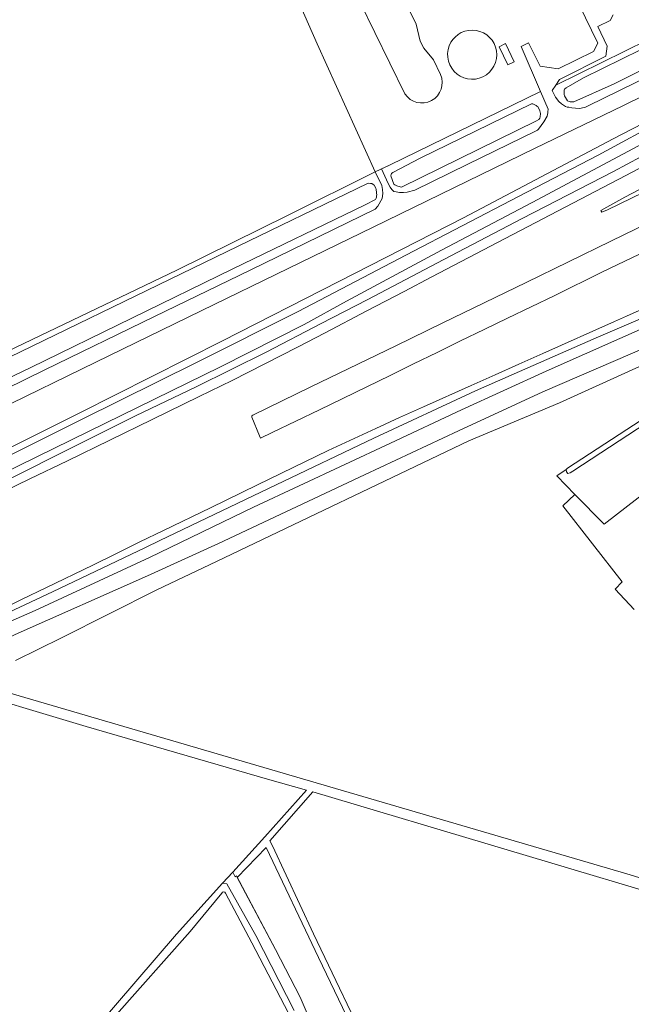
# Model space of a CAD drawing. Header units: metres. Extents: x 209813 to 223847, y 571801 to 587119.
# Tile 63 of 256: x 213337 to 213571, y 573950 to 574326. Entities that reach past the tile are written whole.
import ezdxf
from ezdxf.enums import TextEntityAlignment as Align

# ---------------------------------------------------------------- set-up
doc = ezdxf.new("R2010")
doc.units = ezdxf.units.M
for name, color, linetype, lineweight in [('B-RO-GR-BOUWLAND-GV', 8, 'Continuous', 0), ('B-RO-GR-GRAS-GV', 8, 'Continuous', 0), ('B-RO-GR-GROENVOORZIENING-GV', 8, 'Continuous', 0), ('B-RO-GW-TALUD_KRUIN-G', 8, 'Continuous', 0), ('B-RO-OG-BEBOUWING-GV', 8, 'Continuous', 0), ('B-RO-OG-BEBOUWING_BEZINKTANK-GV', 8, 'Continuous', 0), ('B-RO-OG-TERREIN_ERF-GV', 8, 'Continuous', 0), ('B-RO-OG-TOPOGRAFIE-T18', 8, 'Continuous', 0), ('B-RO-OG-WEG-GV', 8, 'Continuous', 0), ('B-RO-VH-ONVERHARD-GV', 8, 'Continuous', 0)]:
    doc.layers.add(name, color=color, linetype=linetype, lineweight=lineweight)
doc.styles.add('NLCS-ISO-M200-T18', font='txt', dxfattribs={"height": 0.36})

msp = doc.modelspace()

# ---------------------------------------------------------------- linework, layer by layer
at = {"layer": 'B-RO-GR-BOUWLAND-GV', "flags": 128}
msp.add_lwpolyline([(213332.7, 574199.08), (213397.33, 574230.07), (213439.88, 574251.08), (213473.132, 574267.58), (213450.881, 574316.475), (213431.049, 574361.698), (213423.427, 574388.702), (213421.074, 574405.259), (213416.377, 574430.662), (213406.682, 574491.613), (213398.566, 574544.763), (213389.467, 574592.212), (213386.331, 574599.736), (213383.217, 574606.096), (213379.196, 574612.975), (213370.478, 574628.148), (213361.911, 574643.169), (213359.909, 574647.212), (213352.928, 574638.958), (213311.375, 574593.833)], dxfattribs=at)
at = {"layer": 'B-RO-GR-GRAS-GV', "flags": 128}
msp.add_lwpolyline([(213279.26, 574132.575), (213281.384, 574127.894), (213316.869, 574145.733), (213363.474, 574168.467), (213413.912, 574193.178), (213445.967, 574209.345), (213462.081, 574218.256), (213498.441, 574237.702), (213533.085, 574255.904), (213571.797, 574276.471), (213604.809, 574294.356), (213616.548, 574301.091), (213614.602, 574305.277), (213584.168, 574287.987), (213558.308, 574274.028), (213527.906, 574258.153), (213484.757, 574235.736), (213443.635, 574214.288), (213404.788, 574194.789), (213360.86, 574173.053), (213301.216, 574143.197)], close=True, dxfattribs=at)
for points in [[(213282.475, 574125.489), (213334.509, 574150.916), (213355.468, 574161.424), (213381.468, 574174.386), (213404.719, 574185.498), (213431.479, 574198.699), (213452.438, 574209.646), (213470.009, 574218.705), (213499.358, 574234.194), (213529.306, 574249.763), (213564.166, 574267.741), (213595.493, 574284.519), (213618.338, 574297.239), (213616.548, 574301.091)], [(213304.574, 574076.793), (213320.948, 574083.705), (213335.457, 574090.966), (213386.07, 574113.355), (213413.162, 574125.674), (213468.984, 574151.907), (213504.91, 574168.751), (213537.179, 574183.591), (213577.908, 574201.22), (213617.254, 574217.749), (213649.132, 574231), (213647.727, 574234.024), (213619.374, 574222.399), (213583.609, 574208.218), (213582.46, 574208.681), (213581.268, 574210.515), (213538.48, 574191.527), (213506.092, 574176.693)], [(213581.268, 574210.515), (213581.354, 574212.125), (213587.863, 574217.209), (213557.509, 574204.2), (213511.399, 574183.945), (213472.587, 574165.909), (213435.227, 574148.034), (213390.795, 574126.832), (213385.347, 574124.201), (213349.792, 574107.208), (213320.603, 574093.571), (213300.853, 574084.993), (213302.155, 574082.124), (213343.161, 574100.121), (213386.838, 574120.386), (213426.596, 574139.55), (213478.894, 574164.024), (213506.092, 574176.693)], [(213574.153, 574193.221), (213543.596, 574179.403), (213508.902, 574164.917), (213412.462, 574118.814), (213389.575, 574107.999), (213353.162, 574089.71), (213335.666, 574081.077)], [(213572.146, 574100.464), (213564.818, 574108.248), (213567.485, 574111.006), (213544.885, 574140.066), (213549.43, 574144.437), (213542.535, 574151.53), (213546.156, 574153.898), (213546.576, 574154.411), (213586.068, 574180.163)], [(213414.721, 573996.004), (213418.648, 574000.137), (213430.961, 574013.683), (213446.809, 574031.551), (213431.987, 574035.762), (213362.592, 574055.829), (213309.82, 574071.599), (213309.188, 574071.682), (213307.222, 574070.91), (213289.043, 574063.317), (213251.149, 574046.135), (213231.854, 574037.596), (213223.844, 574030.871), (213215.878, 574025.675), (213197.04, 574016.312), (213157.852, 573996.604), (213141.65, 573988.795), (213143.381, 573986.503), (213144.135, 573984.737), (213145.616, 573985.689), (213147.168, 573985.93), (213168.56, 573973.641), (213210.49, 573949.675)], [(213324.256, 574071.257), (213569.231, 573999.52), (213589.643, 573993.345)], [(213572.164, 573940.068), (213585.542, 573958.701), (213593.855, 573970.673), (213602.688, 573982.742), (213605.567, 573986.627), (213597.862, 573986.631), (213449.203, 574030.871), (213432.871, 574012.124), (213433.798, 574010.301), (213449.574, 573976.64), (213472.321, 573929.058)], [(213462.676, 573918.89), (213472.949, 573922.824), (213451.459, 573967.594), (213431.367, 574009.552), (213420.366, 573998.196), (213434.955, 573970.612), (213444.385, 573952.446), (213449.421, 573940.916), (213458.183, 573920.656)], [(213414.445, 573992.23), (213402.329, 573977.523), (213373.256, 573944.744), (213338.322, 573904.348), (213337.724, 573903.786), (213336.827, 573904.372), (213336.267, 573904.938), (213339.435, 573909.216), (213353.445, 573925.673), (213373.798, 573949.395), (213397.19, 573976.486), (213414.721, 573996.004)], [(213440.016, 573946.372), (213425.97, 573973.145), (213415.85, 573992.138)]]:
    msp.add_lwpolyline(points, dxfattribs=at)
at = {"layer": 'B-RO-GR-GRAS-GV'}
msp.add_lwpolyline([(213415.85, 573992.138, 0.6577685), (213414.445, 573992.23)], format="xyb", dxfattribs=at)
at = {"layer": 'B-RO-GR-GROENVOORZIENING-GV', "flags": 128}
for points in [[(213631.8, 574292.295), (213614.312, 574282.519), (213600.262, 574274.821), (213582.615, 574265.373), (213568.462, 574257.889), (213559.4, 574252.82), (213559.69, 574252.23), (213561.881, 574253.123), (213612.255, 574277.587), (213628.428, 574285.488)], [(213595.493, 574284.519), (213564.166, 574267.741), (213529.306, 574249.763), (213499.358, 574234.194), (213470.009, 574218.705), (213452.438, 574209.646), (213431.479, 574198.699), (213404.719, 574185.498), (213381.468, 574174.386), (213355.468, 574161.424), (213334.509, 574150.916)], [(213274.467, 574118.037), (213341.073, 574150.334), (213355.477, 574157.301), (213387.865, 574173.017), (213405.812, 574181.768), (213418.377, 574187.942), (213430.883, 574194.236), (213443.349, 574200.612), (213453.986, 574206.176), (213469.928, 574214.55), (213484.127, 574221.934), (213494.74, 574227.546), (213522.72, 574242.219), (213568.857, 574266.255), (213584.792, 574274.65)], [(213577.615, 574248.156), (213563.235, 574241.143), (213547.038, 574233.289), (213530.852, 574225.417), (213498.906, 574209.956), (213480.931, 574201.187), (213448.536, 574185.482), (213426.343, 574174.681), (213425.934, 574174.421), (213425.949, 574173.962), (213428.88, 574166.757), (213429.281, 574165.861), (213433.78, 574168.066), (213442.817, 574172.35), (213451.796, 574176.752), (213478.768, 574189.885), (213487.748, 574194.287), (213496.774, 574198.592), (213505.714, 574203.074), (213514.731, 574207.399), (213523.726, 574211.768), (213532.738, 574216.101), (213541.771, 574220.394), (213559.704, 574229.248), (213577.034, 574237.526)], [(213587.151, 574220.532), (213569.108, 574212.528), (213564.529, 574210.52), (213537.168, 574198.217), (213528.033, 574194.215), (213518.905, 574190.128), (213509.79, 574186.014), (213491.536, 574177.835), (213482.401, 574173.764), (213473.293, 574169.634), (213455.151, 574161.216), (213446.156, 574156.844), (213428.148, 574148.137), (213410.208, 574139.284), (213392.165, 574130.648), (213383.171, 574126.272), (213374.212, 574121.821), (213365.221, 574117.44), (213347.194, 574108.774), (213338.209, 574104.379), (213329.182, 574100.075)], [(213320.603, 574093.571), (213349.792, 574107.208), (213385.347, 574124.201), (213390.795, 574126.832), (213435.227, 574148.034), (213472.587, 574165.909), (213511.399, 574183.945), (213557.509, 574204.2), (213587.863, 574217.209)]]:
    msp.add_lwpolyline(points, dxfattribs=at)
at = {"layer": 'B-RO-GW-TALUD_KRUIN-G', "flags": 128}
for points in [[(213282.475, 574125.489), (213334.509, 574150.916), (213355.468, 574161.424), (213381.468, 574174.386), (213404.719, 574185.498), (213431.479, 574198.699), (213452.438, 574209.646), (213470.009, 574218.705), (213499.358, 574234.194), (213529.306, 574249.763), (213564.166, 574267.741), (213595.493, 574284.519), (213618.338, 574297.239)], [(213587.863, 574217.209), (213557.509, 574204.2), (213511.399, 574183.945), (213472.587, 574165.909), (213435.227, 574148.034), (213390.795, 574126.832), (213385.347, 574124.201), (213349.792, 574107.208), (213320.603, 574093.571), (213300.853, 574084.993)]]:
    msp.add_lwpolyline(points, dxfattribs=at)
at = {"layer": 'B-RO-OG-BEBOUWING-GV', "flags": 128}
msp.add_lwpolyline([(213526.23, 574309.639), (213522.898, 574316.57), (213520.464, 574315.4), (213523.796, 574308.469)], close=True, dxfattribs=at)
at = {"layer": 'B-RO-OG-BEBOUWING_BEZINKTANK-GV', "flags": 128}
for points in [[(213498.078, 574304.741), (213495.347, 574310.337), (213491.725, 574314.838), (213490.333, 574317.445), (213488.784, 574323.988), (213476.878, 574348.373), (213472.047, 574354.641), (213470.858, 574357.395), (213469.222, 574363.689), (213455.019, 574392.504)], [(213441.148, 574385.675), (213455.203, 574357.017), (213458.607, 574353.059), (213460.016, 574350.196), (213461.432, 574344.317), (213484.471, 574297.34)]]:
    msp.add_lwpolyline(points, dxfattribs=at)
at = {"layer": 'B-RO-OG-BEBOUWING_BEZINKTANK-GV'}
msp.add_lwpolyline([(213519.552, 574312.352, 0.7214618), (213502.639, 574317.971)], format="xyb", dxfattribs=at)
at = {"layer": 'B-RO-OG-TERREIN_ERF-GV', "flags": 128}
for points in [[(213431.049, 574361.698), (213450.881, 574316.475), (213473.132, 574267.58), (213478.6, 574270.18), (213536.302, 574298.245), (213528.9, 574315.509), (213531.763, 574316.9), (213536.122, 574308.005), (213543.049, 574306.897), (213556.531, 574313.537), (213558.215, 574316.738), (213551.096, 574331.388)], [(213564.033, 574327.562), (213562.935, 574325.388), (213558.223, 574323.142), (213561.741, 574315.635), (213561.238, 574311.809), (213543.573, 574302.862), (213542.129, 574300.722), (213586.109, 574322.295), (213610.11, 574334.64)], [(213598.472, 574162.351), (213560.616, 574133.043), (213549.43, 574144.437), (213544.885, 574140.066), (213567.485, 574111.006), (213564.818, 574108.248), (213572.146, 574100.464)], [(213449.421, 573940.916), (213444.385, 573952.446), (213434.955, 573970.612), (213420.072, 573998.753), (213419.572, 573998.467), (213418.648, 574000.137), (213414.721, 573996.004), (213416.344, 573995.735), (213427.428, 573975.949), (213442.125, 573947.331)]]:
    msp.add_lwpolyline(points, dxfattribs=at)
at = {"layer": 'B-RO-OG-TERREIN_ERF-GV'}
for points in [[(213519.552, 574312.352, -1.421354), (213502.908, 574318.326)], [(213498.078, 574304.741, -0.9092963), (213484.471, 574297.34)]]:
    msp.add_lwpolyline(points, format="xyb", dxfattribs=at)
at = {"layer": 'B-RO-OG-TERREIN_ERF-GV', "flags": 128}
msp.add_lwpolyline([(213520.464, 574315.4), (213522.898, 574316.57), (213526.23, 574309.639), (213523.796, 574308.469)], close=True, dxfattribs=at)
at = {"layer": 'B-RO-OG-WEG-GV', "flags": 128}
for points in [[(213307.714, 574149.37), (213360.211, 574175.623), (213414.7, 574203.056), (213459.258, 574225.775), (213506.904, 574250.092), (213564.035, 574280.16), (213579.132, 574288.027), (213604.274, 574302.731), (213633.323, 574319.069), (213668.986, 574338.748)], [(213610.11, 574334.64), (213586.109, 574322.295), (213542.129, 574300.722), (213540.752, 574298.683), (213542.03, 574296.11), (213543.32, 574294.48), (213544.36, 574293.64), (213545.85, 574292.6), (213546.47, 574292.34), (213547.1, 574292.25), (213548.24, 574291.99), (213549.63, 574291.87), (213551.07, 574291.86), (213551.79, 574291.91), (213552.31, 574291.99), (213553.22, 574292.22), (213554.55, 574292.84), (213590.23, 574310.27), (213615.79, 574323.7), (213636.44, 574334.75)], [(213633.92, 574326.72), (213625.93, 574322.31), (213598.32, 574307.8), (213568.01, 574292.94), (213534.02, 574276.5), (213472.32, 574246.49), (213440.13, 574230.88), (213406.53, 574214.56), (213366.34, 574194.99), (213328.56, 574176.62)], [(213620.79, 574330.12), (213608.79, 574323.7), (213588.74, 574313.3), (213564.5, 574301.25), (213548.99, 574294.3), (213548.11, 574294.34), (213547.63, 574294.4), (213547.2, 574294.51), (213546.61, 574294.73), (213545.48, 574296.63), (213545.34, 574297.11), (213545.29, 574297.59), (213545.28, 574297.99), (213545.32, 574298.74), (213545.47, 574299.23), (213546.07, 574299.71), (213552.76, 574303.5), (213574.54, 574314.22), (213589.85, 574321.35), (213595.547, 574324.208), (213599.63, 574326.17)], [(213316.65, 574177.24), (213346.8, 574191.99), (213388.69, 574212.37), (213425.27, 574230.08), (213473.133, 574253.304), (213474.17, 574254.45), (213475.785, 574257.443), (213475.975, 574259.381), (213475.918, 574260.864), (213475.595, 574262.404), (213473.132, 574267.58), (213439.88, 574251.08), (213397.33, 574230.07), (213332.7, 574199.08)], [(213315.62, 574188.31), (213416.49, 574237.17), (213470.11, 574263.19), (213470.39, 574263.26), (213471.32, 574263.21), (213471.84, 574263.11), (213472.38, 574262.8), (213472.74, 574262.46), (213473.29, 574261.41), (213473.48, 574260.93), (213473.66, 574259.72), (213473.65, 574259.38), (213473.68, 574259), (213473.64, 574258.3), (213473.59, 574257.92), (213473.48, 574257.52), (213473.21, 574257.09), (213469.21, 574255.03), (213418.71, 574230.6), (213341.52, 574192.91), (213258.44, 574153.11)]]:
    msp.add_lwpolyline(points, dxfattribs=at)
for points in [[(213488.229, 574260.63), (213508.3, 574270.37), (213534.63, 574283.23), (213535.14, 574283.53), (213535.52, 574283.91), (213537.55, 574286.69), (213538.82, 574288.86), (213539.11, 574290.09), (213539.15, 574290.48), (213539.16, 574291.58), (213536.302, 574298.245), (213478.6, 574270.18), (213475.498, 574268.702), (213477.995, 574263.197), (213478.802, 574261.786), (213479.493, 574260.879), (213480.221, 574260.162), (213481.057, 574259.945), (213482.359, 574259.76), (213483.944, 574259.771), (213485.265, 574259.883)], [(213536.02, 574290.93), (213536.2, 574290.43), (213536.26, 574289.9), (213536.18, 574288.58), (213535.99, 574288.09), (213535.6, 574287.64), (213534.8, 574287.06), (213483.2, 574261.8), (213481.76, 574262.13), (213481.4, 574262.24), (213480.6, 574262.6), (213480.24, 574262.95), (213479.14, 574266.05), (213479.2, 574266.61), (213479.36, 574266.97), (213479.8, 574267.4), (213490.31, 574272.84), (213532.91, 574293.58), (213533.39, 574293.52), (213533.82, 574293.36), (213534.15, 574293.18), (213534.67, 574292.97), (213534.93, 574292.73), (213535.23, 574292.51), (213535.44, 574292.23), (213535.92, 574291.3)]]:
    msp.add_lwpolyline(points, close=True, dxfattribs=at)
at = {"layer": 'B-RO-VH-ONVERHARD-GV', "flags": 128}
msp.add_lwpolyline([(213587.4, 574178.703), (213548.686, 574153.346), (213547.569, 574152.633), (213546.723, 574152.375), (213546.186, 574153.091), (213546.156, 574153.898), (213542.535, 574151.53), (213549.43, 574144.437), (213560.616, 574133.043), (213598.472, 574162.351), (213594.186, 574167.17), (213596.55, 574168.675)], close=True, dxfattribs=at)

# ---------------------------------------------------------------- texts
at = {"layer": 'B-RO-OG-TOPOGRAFIE-T18', "style": 'NLCS-ISO-M200-T18'}
msp.add_text('Noorderringweg', height=4.5, rotation=56.5, dxfattribs=at).set_placement((213576.311, 573933.43), align=Align.MIDDLE)

doc.saveas('drawing.dxf')
